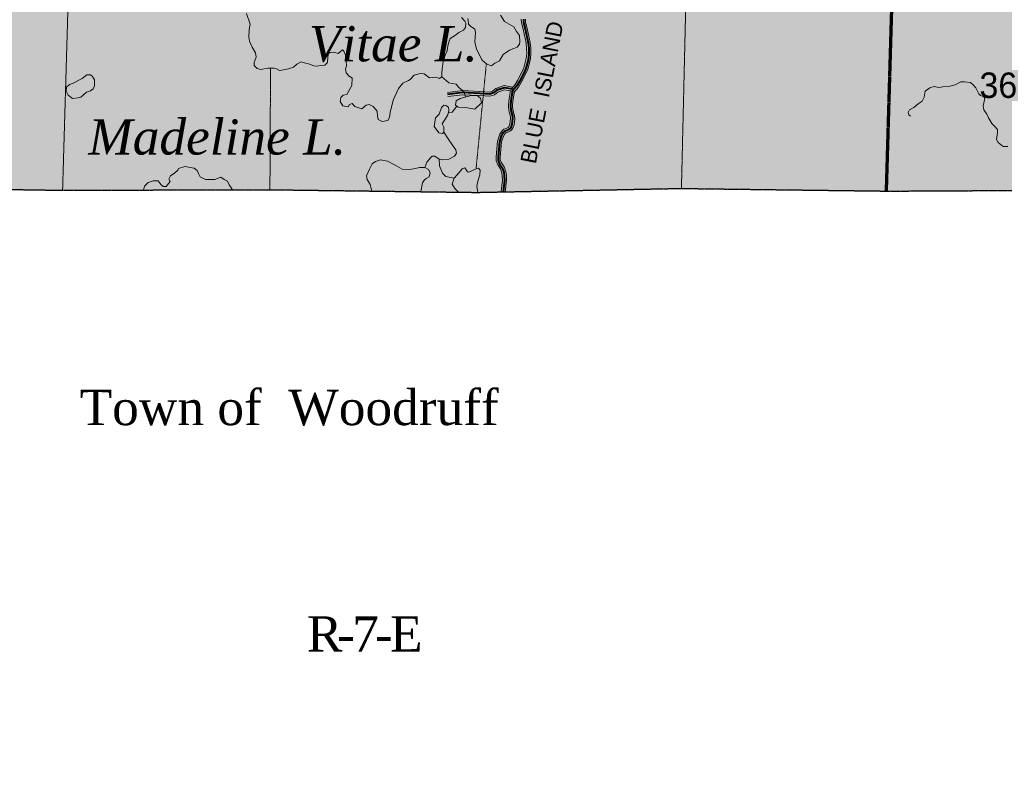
# Model space of a CAD drawing. Extents: x 290250 to 590026, y 44066 to 275711.
# Tile 26 of 187: x 398046 to 423143, y 84601 to 104163. Entities that reach past the tile are written whole.
import ezdxf

# ---------------------------------------------------------------- set-up
doc = ezdxf.new("R2010")
doc.units = 0
doc.header["$MEASUREMENT"] = 0
for name, pattern in [('Wisdot1', [0.0625, 0.03125, -0.03125]), ('Wisdot2', [0.125, 0.0625, -0.0625]), ('Wisdot4', [0.28125, 0.125, -0.0625, 0.03125, -0.0625])]:
    doc.linetypes.add(name, pattern=pattern)
for name, color, linetype, lineweight in [('C_bnd_civil_town', 240, 'Wisdot2', 70), ('C_bnd_county', 240, 'Wisdot4', 25), ('C_bnd_section', 240, 'Wisdot1', 15), ('C_forest_state_bnd', 240, 'Continuous', 9), ('C_forest_state_bnd_fill', 245, 'Continuous', 25), ('C_lake', 240, 'Continuous', 9), ('C_lake_fill', 247, 'Continuous', 25), ('C_per_txt_blk', 240, 'Continuous', 20), ('C_river_single', 242, 'Continuous', 13), ('C_twnrd', 240, 'Continuous', 13), ('C_twnrd_txt', 240, 'Continuous', 13)]:
    doc.layers.add(name, color=color, linetype=linetype, lineweight=lineweight)
doc.layers.add('C_bnd_section_line_txt', color=240, linetype='Continuous')
doc.layers.add('C_lake_txt', color=240, linetype='Continuous')
doc.layers.add('C_twnrd_mask', color=7, linetype='Continuous', lineweight=40, true_color=0xffffff)
doc.styles.add('Source Sans Pro', font='SourceSansPro-Regular.ttf')
doc.styles.add('Times New Roman', font='times.ttf')
doc.styles.add('Times New Roman Italic', font='timesi.ttf')

# ---------------------------------------------------------------- blocks, each defined once
blk = doc.blocks.new('Map-hatch-to-back')
at = {"layer": 'C_forest_state_bnd_fill'}
h = blk.add_hatch(color=256, dxfattribs=at)
h.dxf.hatch_style = 1
h.paths.add_polyline_path([(457192, 99780), (457071, 110129), (456960, 115397), (456839, 120509), (456727, 125653), (456668, 128184), (457693, 130365), (455903, 130368), (455857, 135636), (455856, 140769), (455857, 146210), (455890, 151412), (455891, 154601), (455891, 154601), (455927, 159754), (455942, 162106), (455948, 162494), (455981, 165555), (456010, 167376), (456009, 172543), (456012, 174366), (456009, 177882), (455872, 183119), (455869, 183940), (455867, 184340), (455854, 188338), (455876, 192909), (455888, 193608), (455887, 198960), (450618, 198809), (445350, 198809), (440081, 198740), (437834, 198605), (434837, 198680), (430269, 198626), (429534, 198611), (424336, 198953), (413697, 199055), (410853, 199015), (409941, 199006), (407590, 198992), (402893, 199032), (393645, 198946), (390874, 198953), (387492, 198920), (387428, 201581), (387036, 204177), (386351, 204197), (384694, 204248), (383997, 204269), (382804, 204305), (381803, 204335), (381640, 204329), (381244, 204313), (380724, 204293), (380372, 204279), (380055, 204267), (376600, 204131), (373930, 204094), (373435, 204087), (371501, 204060), (371373, 204058), (370103, 204082), (370074, 204082), (366451, 204112), (363479, 204206), (360806, 204291), (360806, 204291), (360503, 204299), (358919, 204340), (358919, 204340), (357521, 204376), (355706, 204423), (350642, 204421), (345406, 204420), (340120, 204407), (340182, 209732), (339454, 209738), (338292, 209749), (334711, 209747), (334864, 215067), (334759, 220236), (334547, 225557), (332168, 225558), (329656, 225571), (329494, 219052), (329589, 214995), (329541, 205760), (329502, 199147), (329523, 195773), (329422, 193936), (329407, 189743), (329414, 178195), (329387, 171873), (329421, 162232), (334487, 162268), (339788, 162304), (345127, 162325), (350297, 162324), (355618, 162319), (358372, 162309), (360725, 162346), (361487, 162342), (363616, 162315), (364605, 162302), (367808, 162281), (371603, 162278), (371658, 156563), (371656, 152573), (371611, 145991), (371585, 140795), (371567, 135631), (371536, 133577), (371630, 130397), (372912, 130398), (372908, 126396), (372672, 121323), (372439, 115964), (377825, 116081), (383113, 115933), (387964, 115944), (388391, 115937), (393979, 115671), (393933, 110366), (393855, 105140), (393800, 99853), (396420, 99858), (399110, 99817), (404406, 99831), (409694, 99762), (414874, 99863), (420191, 99795), (425516, 99823), (433328, 99812), (436132, 99777), (442676, 99707), (446624, 99722), (451905, 99689), (453527, 99700)])
at = {"layer": 'C_lake_fill'}
h = blk.add_hatch(color=256, dxfattribs=at)
h.dxf.hatch_style = 1
h.paths.add_polyline_path([(409386, 107368), (409501, 107216), (409398, 107122), (409239, 106985), (409112, 106833), (409045, 106676), (409072, 106416), (409036, 106233), (409040, 105969), (409048, 105836), (409032, 105745), (408945, 105621), (408828, 105519), (408782, 105404), (408843, 105262), (409006, 105120), (409145, 105056), (409443, 105202), (409589, 105237), (409756, 105230), (409999, 105060), (410208, 105033), (410380, 105106), (410458, 105135), (410619, 105208), (410722, 105272), (410825, 105268), (410940, 105196), (411030, 104998), (411039, 104828), (410994, 104702), (410920, 104639), (410819, 104707), (410732, 104709), (410683, 104609), (410676, 104563), (410603, 104481), (410502, 104455), (410427, 104449), (410356, 104409), (410304, 104275), (410399, 104119), (410638, 103979), (410706, 103864), (410789, 103757), (410794, 103598), (410788, 103537), (410730, 103467), (410640, 103431), (410532, 103389), (410373, 103275), (410272, 103116), (410160, 103056), (410068, 102989), (409949, 103031), (409833, 103129), (409688, 103412), (409648, 103596), (409663, 103835), (409645, 103922), (409533, 103998), (409482, 104049), (409479, 104155), (409470, 104196), (409438, 104267), (409343, 104404), (409236, 104541), (409194, 104687), (409130, 104689), (409079, 104494), (409086, 104381), (409149, 104311), (409307, 104221), (409389, 104129), (409421, 104074), (409406, 103963), (409362, 103894), (409236, 103833), (409158, 103766), (409017, 103683), (408982, 103587), (408959, 103495), (408940, 103370), (408894, 103263), (408843, 103091), (408829, 103041), (408811, 102904), (408803, 102806), (408806, 102704), (408739, 102664), (408662, 102703), (408489, 102686), (408353, 102780), (408251, 102796), (408097, 102750), (407995, 102641), (407954, 102617), (407809, 102548), (407703, 102412), (407569, 102113), (407488, 101796), (407469, 101674), (407430, 101594), (407287, 101570), (407187, 101620), (407162, 101703), (407158, 101835), (407056, 101953), (406956, 102003), (406877, 101989), (406766, 101895), (406587, 101953), (406524, 102027), (406449, 101998), (406421, 101944), (406280, 101970), (406216, 102082), (406228, 102184), (406290, 102239), (406381, 102253), (406510, 102488), (406523, 102674), (406438, 102736), (406363, 102809), (406353, 102907), (406373, 102976), (406372, 103014), (406360, 103153), (406353, 103259), (406308, 103360), (406270, 103393), (406218, 103342), (406159, 103306), (406056, 103333), (405961, 103330), (405921, 103306), (405904, 103215), (405894, 103071), (405820, 103004), (405673, 102984), (405621, 102983), (405545, 102984), (405411, 103040), (405327, 103057), (405220, 103087), (405109, 103027), (405024, 102953), (404893, 102907), (404769, 102884), (404671, 102866), (404590, 102913), (404529, 102926), (404374, 102929), (404194, 102896), (404095, 102916), (404021, 102993), (404018, 103073), (404071, 103210), (404056, 103316), (403968, 103464), (403903, 103618), (403888, 103719), (403894, 103912), (403916, 104049), (403828, 104319), (403820, 104561), (403941, 104803), (404114, 104960), (404259, 105051), (404445, 105254), (404594, 105330), (404662, 105340), (404815, 105281), (404998, 105248), (405308, 105364), (405604, 105581), (405687, 105694), (405721, 105816), (405751, 105957), (405879, 106203), (405839, 106413), (405714, 106534), (405648, 106600), (405608, 106645), (405538, 106711), (405492, 106751), (405523, 106846), (405603, 106932), (405784, 106968), (405934, 106984), (406112, 106990), (406248, 106982), (406494, 106986), (406682, 107022), (406786, 107090), (406907, 107196), (406976, 107285), (407074, 107307), (407318, 107360), (407586, 107486), (407915, 107727), (408078, 107857), (408280, 107916), (408409, 107916), (408727, 107881), (408879, 107882), (409040, 107811), (409204, 107627)])
h = blk.add_hatch(color=256, dxfattribs=at)
h.dxf.hatch_style = 1
h.paths.add_polyline_path([(399388, 102157), (399284, 102239), (399233, 102343), (399241, 102440), (399316, 102513), (399390, 102535), (399636, 102667), (399755, 102755), (399851, 102755), (399903, 102717), (399955, 102628), (399954, 102479), (399916, 102405), (399849, 102354), (399745, 102318), (399603, 102192), (399536, 102170)])
h = blk.add_hatch(color=256, dxfattribs=at)
h.dxf.hatch_style = 1
h.paths.add_polyline_path([(409273, 102155), (409173, 102098), (409150, 101988), (409223, 101930), (409412, 101928), (409648, 101886), (409817, 102043), (409791, 102167), (409709, 102229), (409550, 102235)], flags=17)
h = blk.add_hatch(color=256, dxfattribs=at)
h.dxf.hatch_style = 1
h.paths.add_polyline_path([(408642, 101666), (408607, 101438), (408725, 101282), (408821, 101263), (408857, 101294), (408853, 101423), (408813, 101512), (408910, 101655), (408961, 101736), (408988, 101847), (408977, 101930), (408904, 101973), (408859, 101983), (408796, 101928), (408737, 101756)])
h = blk.add_hatch(color=256, dxfattribs=at)
h.dxf.hatch_style = 1
h.paths.add_polyline_path([(401200, 99823), (401231, 99921), (401319, 100011), (401450, 100056), (401575, 100057), (401654, 99953), (401704, 99909), (401780, 99912), (401845, 99997), (401885, 100040), (401846, 100099), (401888, 100187), (401948, 100223), (401992, 100251), (402073, 100326), (402094, 100375), (402255, 100422), (402495, 100380), (402569, 100322), (402601, 100240), (402649, 100158), (402784, 100087), (402886, 100090), (403022, 100087), (403172, 100148), (403260, 100090), (403341, 100047), (403386, 99954), (403467, 99829)])
h = blk.add_hatch(color=256, dxfattribs=at)
h.dxf.hatch_style = 1
h.paths.add_polyline_path([(407025, 99797), (406982, 99964), (406902, 100090), (406888, 100188), (406966, 100350), (407030, 100488), (407115, 100547), (407246, 100589), (407417, 100560), (407613, 100453), (407798, 100353), (407987, 100344), (408122, 100374), (408239, 100393), (408375, 100397), (408467, 100344), (408508, 100265), (408484, 100162), (408410, 100119), (408362, 100083), (408315, 100006), (408271, 99781)])
h = blk.add_hatch(color=256, dxfattribs=at)
h.dxf.hatch_style = 1
h.paths.add_polyline_path([(409229, 99768), (409133, 99861), (409073, 99969), (409117, 100122), (409249, 100273), (409321, 100366), (409389, 100387), (409456, 100284), (409498, 100281), (409677, 100362), (409737, 100383), (409784, 100328), (409772, 100210), (409721, 100046), (409694, 99924), (409722, 99763)])

msp = doc.modelspace()

# ---------------------------------------------------------------- linework, layer by layer
at = {"layer": 'C_bnd_civil_town', "ltscale": 0.5, "elevation": 8, "flags": 128}
msp.add_lwpolyline([(420454, 130305), (420353, 125967), (420237, 120761), (420253, 115574), (420272, 110317), (420283, 104988), (420131, 99795)], dxfattribs=at)
at = {"layer": 'C_bnd_county', "ltscale": 0.5, "elevation": 9, "flags": 128}
msp.add_lwpolyline([(372805, 99851), (375436, 99855), (378050, 99840), (379193, 99826), (385697, 99846), (389548, 99859), (391392, 99851), (395637, 99855), (396420, 99858), (399110, 99817), (404406, 99831), (409694, 99762), (414874, 99863), (420191, 99795), (425516, 99823), (433328, 99812), (436132, 99777), (442676, 99707), (446624, 99722), (451905, 99689), (453527, 99700), (457192, 99780), (462474, 99881), (467716, 100045), (470459, 100089), (473206, 99871), (477825, 100227), (484145, 100581), (488973, 100890), (488900, 86020), (491786, 85803), (494524, 86000), (499814, 86519), (505179, 86165), (510873, 85919), (515602, 85075), (516320, 84967), (517532, 84857), (520913, 84601), (520828, 86108), (520750, 87251), (520707, 88286), (520610, 91181), (520515, 92455), (520425, 95132), (520106, 100195)], dxfattribs=at)
at = {"layer": 'C_bnd_section', "ltscale": 0.5, "elevation": 7, "flags": 128}
for points in [[(415025, 110103), (415035, 105025), (414913, 99863)], [(399286, 106861), (399291, 104993), (399139, 99817)], [(404439, 102927), (404424, 99831)], [(409940, 103039), (409678, 100363)]]:
    msp.add_lwpolyline(points, dxfattribs=at)
at = {"layer": 'C_forest_state_bnd', "ltscale": 0.5, "elevation": 100, "flags": 128}
msp.add_lwpolyline([(371536, 133577), (371630, 130397), (372912, 130398), (372908, 126396), (372672, 121323), (372439, 115964), (377825, 116081), (383113, 115933), (387964, 115944), (388391, 115937), (393979, 115671), (393933, 110366), (393933, 110366), (393855, 105140), (393800, 99853), (393800, 99853), (396420, 99858), (399110, 99817), (404406, 99831), (409694, 99762), (409694, 99762), (414874, 99863), (420191, 99795), (425516, 99823)], dxfattribs=at)
at = {"layer": 'C_lake', "ltscale": 0.5, "elevation": 4, "flags": 128}
for points in [[(409307, 104221), (409389, 104129), (409421, 104074), (409406, 103963), (409362, 103894), (409236, 103833), (409158, 103766), (409017, 103683), (408982, 103587), (408959, 103495), (408940, 103370), (408894, 103263), (408843, 103091), (408829, 103041), (408811, 102904), (408803, 102806), (408806, 102704), (408739, 102664), (408662, 102703), (408489, 102686), (408353, 102780), (408251, 102796), (408097, 102750), (407995, 102641), (407954, 102617), (407809, 102548), (407703, 102412), (407569, 102113), (407488, 101796), (407469, 101674), (407430, 101594), (407287, 101570), (407187, 101620), (407162, 101703), (407158, 101835), (407056, 101953), (406956, 102003), (406877, 101989), (406766, 101895), (406587, 101953), (406524, 102027), (406449, 101998), (406421, 101944), (406280, 101970), (406216, 102082), (406228, 102184), (406290, 102239), (406381, 102253), (406510, 102488), (406523, 102674), (406438, 102736), (406363, 102809), (406353, 102907), (406373, 102976), (406372, 103014), (406360, 103153), (406353, 103259), (406308, 103360), (406270, 103393), (406218, 103342), (406159, 103306), (406056, 103333), (405961, 103330), (405921, 103306), (405904, 103215), (405894, 103071), (405820, 103004), (405673, 102984), (405621, 102983), (405545, 102984), (405411, 103040), (405327, 103057), (405220, 103087), (405109, 103027), (405024, 102953), (404893, 102907), (404769, 102884), (404671, 102866), (404590, 102913), (404529, 102926), (404374, 102929), (404194, 102896), (404095, 102916), (404021, 102993), (404018, 103073), (404071, 103210), (404056, 103316), (403968, 103464), (403903, 103618), (403888, 103719), (403894, 103912), (403916, 104049), (403828, 104319)], [(410304, 104275), (410399, 104119), (410638, 103979), (410706, 103864), (410789, 103757), (410794, 103598), (410788, 103537), (410730, 103467), (410640, 103431), (410532, 103389), (410373, 103275), (410272, 103116), (410160, 103056), (410068, 102989), (409949, 103031), (409833, 103129), (409688, 103412), (409648, 103596), (409663, 103835), (409645, 103922), (409533, 103998), (409482, 104049), (409479, 104155), (409470, 104196)], [(399388, 102157), (399284, 102239), (399233, 102343), (399241, 102440), (399316, 102513), (399390, 102535), (399636, 102667), (399755, 102755), (399851, 102755), (399903, 102717), (399955, 102628), (399954, 102479), (399916, 102405), (399849, 102354), (399745, 102318), (399603, 102192), (399536, 102170), (399388, 102157)], [(409273, 102155), (409173, 102098), (409150, 101988), (409223, 101930), (409412, 101928), (409648, 101886), (409817, 102043), (409791, 102167), (409709, 102229), (409550, 102235), (409273, 102155)], [(408642, 101666), (408607, 101438), (408725, 101282), (408821, 101263), (408857, 101294), (408853, 101423), (408813, 101512), (408910, 101655), (408961, 101736), (408988, 101847), (408977, 101930), (408904, 101973), (408859, 101983), (408796, 101928), (408737, 101756), (408642, 101666)], [(401200, 99823), (401231, 99921), (401319, 100011), (401450, 100056), (401575, 100057), (401654, 99953), (401704, 99909), (401780, 99912), (401845, 99997), (401885, 100040), (401846, 100099), (401888, 100187), (401948, 100223), (401992, 100251), (402073, 100326), (402094, 100375), (402255, 100422), (402495, 100380), (402569, 100322), (402601, 100240), (402649, 100158), (402784, 100087), (402886, 100090), (403022, 100087), (403172, 100148), (403260, 100090), (403341, 100047), (403386, 99954), (403467, 99829), (401200, 99823)], [(407025, 99797), (406982, 99964), (406902, 100090), (406888, 100188), (406966, 100350), (407030, 100488), (407115, 100547), (407246, 100589), (407417, 100560), (407613, 100453), (407798, 100353), (407987, 100344), (408122, 100374), (408239, 100393), (408375, 100397), (408467, 100344), (408508, 100265), (408484, 100162), (408410, 100119), (408362, 100083), (408315, 100006), (408271, 99781), (407025, 99797)], [(409229, 99768), (409133, 99861), (409073, 99969), (409117, 100122), (409249, 100273), (409321, 100366), (409389, 100387), (409456, 100284), (409498, 100281), (409677, 100362), (409737, 100383), (409784, 100328), (409772, 100210), (409721, 100046), (409694, 99924), (409722, 99763), (409229, 99768)]]:
    msp.add_lwpolyline(points, dxfattribs=at)
at = {"layer": 'C_river_single', "ltscale": 0.5, "elevation": 13, "flags": 128}
for points in [[(408806, 102704), (408984, 102558), (409167, 102522), (409241, 102437), (409366, 102335), (409412, 102195)], [(423232, 100928), (423114, 100933), (422990, 101036), (422946, 101113), (422971, 101288), (422966, 101369), (422905, 101443), (422826, 101520), (422738, 101663), (422695, 101757), (422625, 101867), (422604, 101971), (422649, 102158), (422620, 102196), (422535, 102233), (422494, 102271), (422413, 102428), (422343, 102516), (422283, 102562), (422125, 102579), (422038, 102577), (421886, 102507), (421755, 102467), (421576, 102450), (421472, 102433), (421356, 102457), (421242, 102425), (421124, 102343), (421101, 102185), (421050, 102091), (420946, 102017), (420834, 101929), (420723, 101864), (420692, 101799), (420710, 101740), (420751, 101705)], [(408974, 101791), (409068, 101811), (409186, 101959)], [(408375, 100397), (408420, 100531), (408519, 100640), (408562, 100687), (408631, 100685), (408735, 100609), (408826, 100589), (408981, 100609), (409126, 100689), (409180, 100759), (409162, 100850), (409076, 100968), (408965, 101131), (408857, 101294)], [(408735, 100609), (408748, 100436), (408822, 100249), (408904, 100168), (409117, 100122)]]:
    msp.add_lwpolyline(points, dxfattribs=at)
at = {"layer": 'C_twnrd', "ltscale": 0.5, "elevation": 13, "flags": 128}
for points in [[(410832, 104180), (410835, 104083), (410877, 103919), (410951, 103565), (410967, 103433), (410969, 103292), (410950, 103143), (410897, 102940), (410828, 102791), (410738, 102615), (410671, 102511), (410567, 102382)], [(410938, 104174), (410941, 104098), (410980, 103943), (411055, 103583), (411073, 103441), (411075, 103286), (411054, 103123), (410997, 102905), (410923, 102744), (410830, 102562), (410757, 102448), (410650, 102316)], [(410612, 102447), (410398, 102484), (410185, 102412), (410101, 102346), (410019, 102319), (409779, 102337)], [(409778, 102337), (409330, 102357), (408946, 102309)], [(409773, 102231), (409335, 102250), (408959, 102204)], [(410594, 102343), (410407, 102375), (410236, 102317), (410152, 102251), (410032, 102212), (409772, 102231)], [(410556, 102359), (410519, 102159), (410503, 101996), (410502, 101936), (410522, 101812), (410553, 101693), (410557, 101639), (410542, 101510), (410516, 101436), (410496, 101417), (410446, 101392), (410386, 101370), (410331, 101321), (410282, 101242), (410225, 101070), (410188, 100668), (410188, 100565), (410233, 100468), (410298, 100365), (410336, 100261), (410346, 100180), (410351, 100076), (410318, 99781)], [(410661, 102339), (410624, 102144), (410609, 101990), (410608, 101943), (410626, 101834), (410658, 101710), (410663, 101637), (410646, 101485), (410607, 101378), (410558, 101329), (410488, 101294), (410441, 101277), (410413, 101252), (410379, 101197), (410329, 101048), (410294, 100663), (410294, 100588), (410326, 100519), (410394, 100412), (410440, 100285), (410451, 100189), (410458, 100073), (410424, 99769)]]:
    msp.add_lwpolyline(points, dxfattribs=at)
at = {"layer": 'C_twnrd_mask', "ltscale": 0.5, "elevation": 12, "flags": 128}
for points in [[(410885, 104177), (410888, 104090), (410928, 103931), (411003, 103574), (411020, 103437), (411022, 103289), (411002, 103133), (410947, 102923), (410876, 102767), (410784, 102589), (410714, 102480), (410608, 102349)], [(410603, 102395), (410403, 102430), (410210, 102364), (410126, 102298), (410026, 102265), (409776, 102284)], [(409776, 102284), (409332, 102304), (408953, 102256)], [(410608, 102349), (410571, 102151), (410556, 101993), (410555, 101939), (410574, 101823), (410606, 101702), (410610, 101638), (410594, 101497), (410561, 101407), (410527, 101373), (410467, 101343), (410414, 101324), (410372, 101287), (410330, 101219), (410277, 101059), (410241, 100666), (410241, 100577), (410279, 100494), (410346, 100389), (410388, 100273), (410398, 100184), (410404, 100075), (410371, 99775)]]:
    msp.add_lwpolyline(points, dxfattribs=at)

# ---------------------------------------------------------------- block references
msp.add_blockref('Map-hatch-to-back', (0, 0))

# ---------------------------------------------------------------- texts
at = {"layer": 'C_bnd_section_line_txt', "ltscale": 0.5, "insert": (422991, 102489, 100), "char_height": 648, "attachment_point": 5, "rotation": 0, "line_spacing_factor": 0.8, "style": 'Source Sans Pro'}
msp.add_mtext('{\\C256;36}', dxfattribs=at)
at = {"layer": 'C_lake_txt', "ltscale": 0.5, "char_height": 900, "attachment_point": 5, "rotation": 0, "line_spacing_factor": 0.8, "style": 'Times New Roman Italic'}
for s, insert in [('{\\C256;Vitae L.}', (407569, 103541, 50)), ('{\\C256;Madeline L.}', (403080, 101166, 50))]:
    msp.add_mtext(s, dxfattribs=dict(at, insert=insert))
at = {"layer": 'C_per_txt_blk', "ltscale": 0.5, "char_height": 900, "attachment_point": 5, "rotation": 360, "line_spacing_factor": 0.8, "style": 'Times New Roman'}
for s, insert in [('{\\C256;Town of  Woodruff}', (404914, 94270, 60)), ('{\\T0.75;\\C256;R-7-E}', (406779, 88510, 60))]:
    msp.add_mtext(s, dxfattribs=dict(at, insert=insert))
at = {"layer": 'C_twnrd_txt', "ltscale": 0.5, "insert": (411359, 102311), "char_height": 405.05, "attachment_point": 5, "rotation": 78.8523, "line_spacing_factor": 0.8, "style": 'Source Sans Pro'}
msp.add_mtext('{\\W0.99998;\\C256;BLUE  ISLAND }', dxfattribs=at)

doc.saveas('drawing.dxf')
